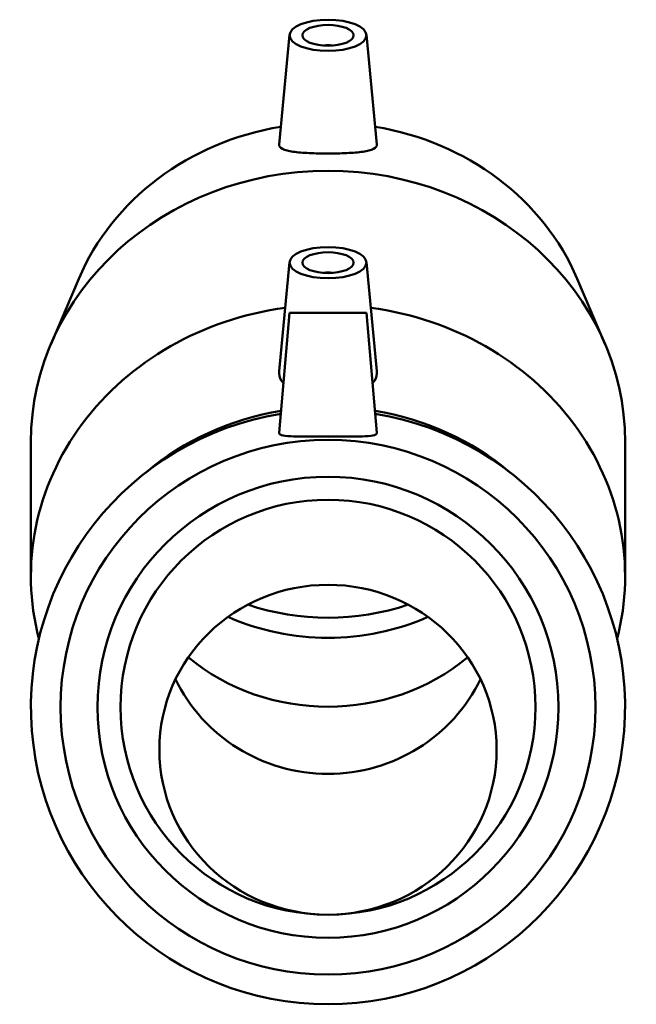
# Model space of a CAD drawing. Header units: millimetres. Extents: x -58 to 1554, y -786 to 1076.
# Tile 7 of 8: x 1158 to 1279, y 371 to 563. Entities that reach past the tile are written whole.
import ezdxf

# ---------------------------------------------------------------- set-up
doc = ezdxf.new("R2010")
doc.units = ezdxf.units.MM
doc.layers.add('Visible (ANSI)', color=7, linetype='Continuous', lineweight=50)

msp = doc.modelspace()

# ---------------------------------------------------------------- linework, layer by layer
at = {"layer": 'Visible (ANSI)'}
for p, q in [((1210.896, 560.298), (1208.841, 538.855)), ((1225.885, 560.298), (1227.94, 538.855)), ((1210.896, 515.915), (1208.852, 494.584)), ((1225.885, 515.915), (1227.929, 494.584)), ((1169.728, 512.64), (1164.321, 499.915)), ((1267.053, 512.64), (1272.46, 499.915)), ((1210.891, 505.999), (1208.839, 482.551)), ((1210.891, 505.999), (1225.891, 505.999)), ((1225.891, 505.999), (1227.942, 482.551)), ((1160.391, 454.548), (1160.391, 480.741)), ((1276.391, 454.548), (1276.391, 480.741))]:
    msp.add_line(p, q, dxfattribs=at)
for radius in [52.2, 45, 40.5]:
    msp.add_circle((1218.391, 428.999), radius, dxfattribs=at)
msp.add_arc((1218.391, 428.999), 58, 99.15377, 80.84623, dxfattribs=at)
for centre, major_axis, ratio in [((1218.391, 560.179), (7.5, 0), 0.4067366), ((1218.391, 560.179), (5, 0), 0.4067366), ((1218.391, 515.796), (7.5, 0), 0.4067366), ((1218.391, 515.796), (5, 0), 0.4067366), ((1218.391, 420.7), (32.92, 0), 0.9781476)]:
    msp.add_ellipse(centre, major_axis=major_axis, ratio=ratio, dxfattribs=at)
for centre, major_axis, ratio, start_param, end_param in [((1218.391, 557.438), (2, 0), 0.4067366, 1.1322677, 2.009325), ((1218.391, 495.384), (-52.2, 0), 0.9135455, 4.8898936, 5.9129214), ((1218.391, 495.384), (52.2, 0), 0.9135455, 0.3702639, 1.3932917), ((1218.391, 480.741), (-58, 0), 0.9135455, 3.1415927, 6.2831853), ((1218.391, 513.055), (-2, 0), 0.4067366, 4.2738603, 5.1509177), ((1218.391, 454.548), (-58, 0), 0.9135455, 4.8568654, 6.5154658), ((1218.391, 454.548), (58, 0), 0.9135455, 6.0509048, 7.7095052), ((1218.391, 439.905), (52.2, 0), 0.9135455, 1.7474872, 2.3189397), ((1218.391, 439.905), (52.2, 0), 0.9135455, 0.8226529, 1.3941055), ((1218.391, 487.575), (-45, 0), 0.9135455, 1.2156497, 1.9259429), ((1218.391, 483.67), (-45, 0), 0.9135455, 1.1221188, 2.0194738), ((1218.391, 466.099), (-40.5, 0), 0.9135455, 0.8321776, 2.3094151), ((1218.391, 448.204), (32.92, 0), 0.9781476, 3.5828492, 5.8419287)]:
    msp.add_ellipse(centre, major_axis=major_axis, ratio=ratio, start_param=start_param, end_param=end_param, dxfattribs=at)
for points, knots in [([(1208.841, 538.855), (1208.811, 538.535), (1209.031, 538.238), (1209.987, 537.763), (1210.726, 537.583), (1212.432, 537.332), (1213.506, 537.241), (1215.875, 537.129), (1217.17, 537.105), (1219.611, 537.105), (1220.907, 537.129), (1223.276, 537.241), (1224.349, 537.332), (1226.056, 537.583), (1226.795, 537.763), (1227.75, 538.238), (1227.971, 538.535), (1227.94, 538.855)], [2.8238518, 2.8238518, 2.8238518, 2.8238518, 3.1957318, 3.1957318, 3.5707219, 3.5707219, 3.9368408, 3.9368408, 4.3029598, 4.3029598, 4.6690787, 4.6690787, 5.0351976, 5.0351976, 5.4101877, 5.4101877, 5.7820677, 5.7820677, 5.7820677, 5.7820677]), ([(1209.689, 492.259), (1209.672, 492.276), (1209.656, 492.294), (1209.138, 492.868), (1208.875, 493.512), (1208.835, 494.293), (1208.839, 494.437), (1208.853, 494.585)], [2.45725578, 2.45725578, 2.45725578, 2.45725578, 2.46851352, 2.46851352, 2.82074174, 2.82074174, 2.89836633, 2.89836633, 2.89836633, 2.89836633]), ([(1227.939, 494.152), (1227.907, 493.512), (1227.643, 492.868), (1227.126, 492.294), (1227.109, 492.276), (1227.093, 492.259)], [0, 0, 0, 0, 0.35222822, 0.35222822, 0.36348596, 0.36348596, 0.36348596, 0.36348596]), ([(1227.939, 482.486), (1227.907, 482.302), (1227.643, 482.148), (1226.64, 481.942), (1225.9, 481.888), (1224.21, 481.836), (1223.146, 481.834), (1220.824, 481.841), (1219.567, 481.848), (1217.214, 481.848), (1215.957, 481.841), (1213.636, 481.834), (1212.572, 481.836), (1210.882, 481.888), (1210.142, 481.942), (1209.138, 482.148), (1208.875, 482.302), (1208.838, 482.507), (1208.838, 482.529), (1208.84, 482.552)], [0, 0, 0, 0, 0.3522282, 0.3522282, 0.7044564, 0.7044564, 1.0574137, 1.0574137, 1.4103709, 1.4103709, 1.7633281, 1.7633281, 2.1162853, 2.1162853, 2.4685135, 2.4685135, 2.8207417, 2.8207417, 2.8613046, 2.8613046, 2.8613046, 2.8613046])]:
    msp.add_open_spline(points, degree=3, knots=knots, dxfattribs=at)
for points in [[(1227.928, 494.585), (1227.943, 494.437), (1227.947, 494.293), (1227.939, 494.152)], [(1227.942, 482.552), (1227.944, 482.529), (1227.943, 482.507), (1227.939, 482.486)]]:
    msp.add_open_spline(points, degree=3, dxfattribs=at)

doc.saveas('drawing.dxf')
